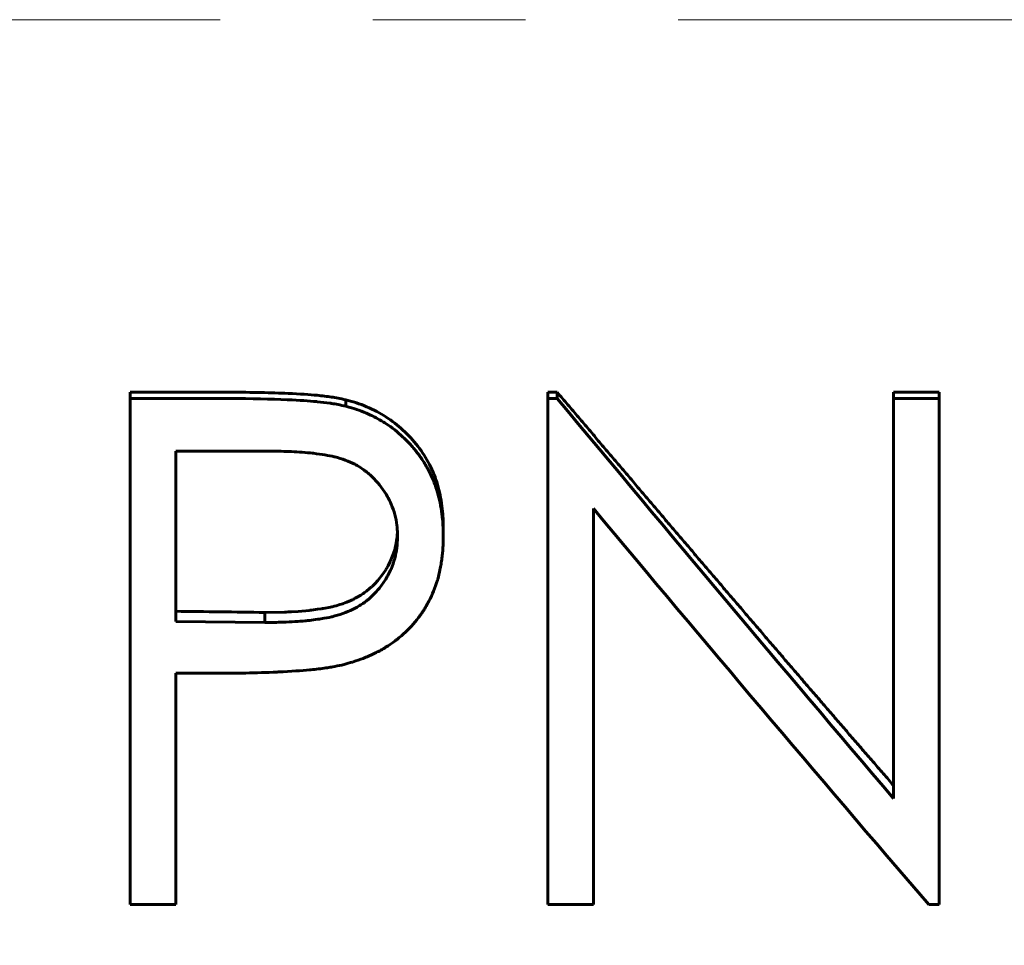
# Model space of a CAD drawing. Header units: millimetres. Extents: x 0 to 594, y 0 to 420.
# Tile 12 of 20: x 187 to 197, y 192 to 201. Entities that reach past the tile are written whole.
import ezdxf

# ---------------------------------------------------------------- set-up
doc = ezdxf.new("R2010")
doc.units = ezdxf.units.MM
for name, pattern in [('K5LT_AXLED', [12, 7.5, -1.5, 1.5, -1.5]), ('K5LT_BASIC', [0]), ('K5LT_THIN', [0])]:
    doc.linetypes.add(name, pattern=pattern)
doc.layers.add('Системный слой', color=7, linetype='Continuous')
doc.layers.add('Системный слой (1)', color=7, linetype='Continuous', true_color=0x6c6c6c)
doc.styles.add('KDIMTEXTSTYLE', font='GOST_AU.SHX', dxfattribs={"width": 0.96, "oblique": 15, "height": 5})
doc.styles.add('KTEXTSTYLE', font='GOST_AU.SHX', dxfattribs={"width": 0.96, "height": 5})
doc.dimstyles.new('KDIMSTYLE (1.00)', dxfattribs={"dimtxt": 5, "dimasz": 1, "dimexe": 2, "dimexo": 0, "dimgap": 1, "dimtad": 1, "dimtxsty": 'KDIMTEXTSTYLE', "dimsah": 1, "dimcen": 0, "dimdle": 1, "dimadec": 0, "dimazin": 0, "dimtfac": 0.667, "dimtmove": 0, "dimatfit": 3, "dimfxl": 1, "dimtvp": 1, "dimtolj": 1, "dimtzin": 0, "dimarcsym": 0})

# ---------------------------------------------------------------- blocks, each defined once
blk = doc.blocks.new('D0')
at = {"layer": 'Системный слой (1)'}
for points in [[(63.76491424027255, 127.8760647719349), (68.76491424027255, 128.5343272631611), (68.26491424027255, 127.8760647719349), (68.76491424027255, 127.2178022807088)], [(303.7649142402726, 127.2178022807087), (308.7649142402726, 127.8760647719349), (303.7649142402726, 128.5343272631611), (304.2649142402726, 127.8760647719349)]]:
    blk.add_hatch(color=7, dxfattribs=at).paths.add_polyline_path(points)
at = {"layer": 'Системный слой (1)', "color": 7, "linetype": 'K5LT_THIN', "lineweight": 18}
for p, q in [((63.76491424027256, 200.684087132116), (63.76491424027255, 125.8760647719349)), ((308.7649142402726, 177.184087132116), (308.7649142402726, 125.8760647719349)), ((63.76491424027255, 127.8760647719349), (68.76491424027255, 128.5343272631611)), ((68.76491424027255, 128.5343272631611), (68.26491424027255, 127.8760647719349)), ((304.2649142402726, 127.8760647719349), (303.7649142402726, 128.5343272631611)), ((303.7649142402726, 128.5343272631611), (308.7649142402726, 127.8760647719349)), ((68.76491424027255, 127.2178022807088), (63.76491424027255, 127.8760647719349)), ((63.76491424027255, 127.8760647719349), (308.7649142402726, 127.8760647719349)), ((68.26491424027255, 127.8760647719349), (68.76491424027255, 127.2178022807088)), ((308.7649142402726, 127.8760647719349), (303.7649142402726, 127.2178022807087)), ((303.7649142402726, 127.2178022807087), (304.2649142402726, 127.8760647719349))]:
    blk.add_line(p, q, dxfattribs=at)
blk.add_wipeout([(177.9465815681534, 128.87606489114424), (177.9465815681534, 136.25793981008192), (193.91778029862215, 136.25793981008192), (193.91778029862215, 128.87606489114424)]).dxf.layer = 'Системный слой (1)'
at = {"layer": 'Системный слой (1)', "color": 7, "char_height": 5, "attachment_point": 1, "style": 'KTEXTSTYLE'}
for s, insert in [('\\H5.0;\\W1.000;\\Q15;\\Q15;\\W0.965;±', (186.9424140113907, 135.4635648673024)), ('\\H5.0;\\W1.000;\\Q15;\\Q15;\\W0.965;245', (177.9465815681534, 135.4635648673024)), ('\\H5.0;\\W1.000;\\Q15;\\Q15;\\W0.965;3', (189.8528306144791, 135.4635648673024))]:
    blk.add_mtext(s, dxfattribs=dict(at, insert=insert))
blk = doc.blocks.new('KDIMARROW_01')
at = {"layer": 'Системный слой'}
blk.add_hatch(color=0, dxfattribs=at).paths.add_polyline_path([(-5, -0.6582624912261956), (0, 0), (-5, 0.658262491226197), (-4.5, 5.51091059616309e-16)])
at = {"layer": 'Системный слой', "color": 0, "linetype": 'K5LT_THIN', "lineweight": 18}
for p, q in [((-4.5, 5.51091059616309e-16), (-5, 0.658262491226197)), ((-5, 0.658262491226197), (0, 0)), ((0, 0), (-5, -0.6582624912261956)), ((-5, -0.6582624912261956), (-4.5, 5.51091059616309e-16))]:
    blk.add_line(p, q, dxfattribs=at)
at = {"layer": 'Системный слой (1)', "color": 0, "linetype": 'K5LT_THIN', "lineweight": 18}
blk.add_line((454.5833335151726, 200.684087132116), (453.5833335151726, 200.684087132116), dxfattribs=at)
blk = doc.blocks.new('U13')
at = {"layer": 'Системный слой (1)', "color": 150, "linetype": 'K5LT_BASIC', "lineweight": 60, "true_color": 0x0080ff}
for p, q in [((190.9905205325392, 195.5254549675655), (190.9982707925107, 195.568388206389)), ((190.9982707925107, 195.568388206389), (191.0010948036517, 195.5897111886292)), ((191.0010948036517, 195.5897111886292), (191.0011079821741, 195.5898242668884)), ((191.0011079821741, 195.5898242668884), (191.0011307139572, 195.5900198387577)), ((191.0011307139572, 195.5900198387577), (191.0011761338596, 195.5904125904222)), ((191.0011761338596, 195.5904125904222), (191.0012667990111, 195.5912045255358)), ((191.0012667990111, 195.5912045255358), (191.0014474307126, 195.5928141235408)), ((191.0014474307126, 195.5928141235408), (191.0018058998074, 195.5961362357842)), ((191.0018058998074, 195.5961362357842), (191.0025116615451, 195.603192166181)), ((191.0025116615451, 195.603192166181), (191.0038784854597, 195.6189511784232)), ((191.0038784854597, 195.6189511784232), (191.0063630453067, 195.6558383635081)), ((190.9693021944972, 195.44770491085), (190.9800978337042, 195.4830285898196)), ((190.9800978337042, 195.4830285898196), (190.9801439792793, 195.4831943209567)), ((190.9801439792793, 195.4831943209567), (190.9802361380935, 195.4835257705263)), ((190.9802361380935, 195.4835257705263), (190.980419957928, 195.4841887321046)), ((190.980419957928, 195.4841887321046), (190.9807856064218, 195.48551490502)), ((190.9807856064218, 195.48551490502), (190.9815089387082, 195.4881682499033)), ((190.9815089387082, 195.4881682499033), (190.9829237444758, 195.4934789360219)), ((190.9829237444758, 195.4934789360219), (190.9856259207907, 195.5041162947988)), ((190.9856259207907, 195.5041162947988), (190.9905205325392, 195.5254549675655)), ((190.9358478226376, 195.364356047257), (190.9693021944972, 195.44770491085)), ((190.8689886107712, 195.2491940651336), (190.8921508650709, 195.2842992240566)), ((190.8921508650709, 195.2842992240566), (190.8922464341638, 195.2844528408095)), ((190.8922464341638, 195.2844528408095), (190.8924374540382, 195.2847601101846)), ((190.8924374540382, 195.2847601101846), (190.8928190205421, 195.2853747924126)), ((190.8928190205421, 195.2853747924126), (190.8935802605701, 195.2866047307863)), ((190.8935802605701, 195.2866047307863), (190.8950951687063, 195.2890669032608)), ((190.8950951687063, 195.2890669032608), (190.8980946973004, 195.2940004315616)), ((190.8980946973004, 195.2940004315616), (190.9039726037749, 195.3039042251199)), ((190.9039726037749, 195.3039042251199), (190.915243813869, 195.3238587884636)), ((190.915243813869, 195.3238587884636), (190.9358478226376, 195.364356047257)), ((190.7842304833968, 195.1469652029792), (190.8145491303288, 195.1797556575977)), ((190.8145491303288, 195.1797556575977), (190.8689886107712, 195.2491940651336)), ((190.7011258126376, 195.0728311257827), (190.733630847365, 195.0991989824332)), ((190.733630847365, 195.0991989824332), (190.7519764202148, 195.1155800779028)), ((190.7519764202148, 195.1155800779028), (190.7521069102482, 195.1157006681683)), ((190.7521069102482, 195.1157006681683), (190.7523677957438, 195.1159419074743)), ((190.7523677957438, 195.1159419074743), (190.7528891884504, 195.1164246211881)), ((190.7528891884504, 195.1164246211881), (190.7539304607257, 195.1173909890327)), ((190.7539304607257, 195.1173909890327), (190.756006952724, 195.1193274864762)), ((190.756006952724, 195.1193274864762), (190.760135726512, 195.1232155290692)), ((190.760135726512, 195.1232155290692), (190.7682964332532, 195.1310518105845)), ((190.7682964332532, 195.1310518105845), (190.7842304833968, 195.1469652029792)), ((190.5491892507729, 194.9828985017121), (190.5715515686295, 194.9936901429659)), ((190.5715515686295, 194.9936901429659), (190.5717174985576, 194.9937730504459)), ((190.5717174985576, 194.9937730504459), (190.5720364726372, 194.9939325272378)), ((190.5720364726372, 194.9939325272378), (190.5726738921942, 194.9942516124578)), ((190.5726738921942, 194.9942516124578), (190.5739466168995, 194.9948903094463)), ((190.5739466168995, 194.9948903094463), (190.5764836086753, 194.9961698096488)), ((190.5764836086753, 194.9961698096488), (190.5815237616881, 194.9987372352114)), ((190.5815237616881, 194.9987372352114), (190.5914687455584, 195.0039057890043)), ((190.5914687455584, 195.0039057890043), (190.6108174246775, 195.0143777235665)), ((190.6108174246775, 195.0143777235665), (190.6473496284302, 195.0358610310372)), ((190.6473496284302, 195.0358610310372), (190.6676945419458, 195.0489703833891)), ((190.6676945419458, 195.0489703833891), (190.6678321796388, 195.0490622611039)), ((190.6678321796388, 195.0490622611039), (190.6680983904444, 195.0492401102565)), ((190.6680983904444, 195.0492401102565), (190.6686306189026, 195.049596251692)), ((190.6686306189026, 195.049596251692), (190.6696943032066, 195.0503103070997)), ((190.6696943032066, 195.0503103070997), (190.6718185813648, 195.0517455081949)), ((190.6718185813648, 195.0517455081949), (190.676054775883, 195.0546442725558)), ((190.676054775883, 195.0546442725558), (190.6844777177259, 195.060555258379)), ((190.6844777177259, 195.060555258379), (190.7011258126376, 195.0728311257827)), ((190.1543003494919, 194.8867606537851), (190.1631304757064, 194.8877990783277)), ((190.1631304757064, 194.8877990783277), (190.1816144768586, 194.8900977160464)), ((190.1816144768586, 194.8900977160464), (190.2218774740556, 194.8955822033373)), ((190.2218774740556, 194.8955822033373), (190.2553665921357, 194.9005341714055)), ((190.2553665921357, 194.9005341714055), (190.2555761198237, 194.9005660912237)), ((190.2555761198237, 194.9005660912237), (190.2559171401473, 194.900618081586)), ((190.2559171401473, 194.900618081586), (190.256598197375, 194.9007220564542)), ((190.256598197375, 194.9007220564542), (190.2579563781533, 194.9009299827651)), ((190.2579563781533, 194.9009299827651), (190.260657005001, 194.9013457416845)), ((190.260657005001, 194.9013457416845), (190.2659953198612, 194.9021768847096)), ((190.2659953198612, 194.9021768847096), (190.27642019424, 194.903837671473)), ((190.27642019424, 194.903837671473), (190.2962629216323, 194.9071532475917)), ((190.2962629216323, 194.9071532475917), (190.3319202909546, 194.9137604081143)), ((190.3319202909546, 194.9137604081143), (190.3639443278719, 194.9207509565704)), ((190.3639443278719, 194.9207509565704), (190.364123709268, 194.9207941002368)), ((190.364123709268, 194.9207941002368), (190.3644406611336, 194.9208703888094)), ((190.3644406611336, 194.9208703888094), (190.36507418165, 194.9210230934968)), ((190.36507418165, 194.9210230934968), (190.3663396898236, 194.9213290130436)), ((190.3663396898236, 194.9213290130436), (190.3688645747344, 194.9219428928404)), ((190.3688645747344, 194.9219428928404), (190.3738898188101, 194.9231788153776)), ((190.3738898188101, 194.9231788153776), (190.3838422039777, 194.9256833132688)), ((190.3838422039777, 194.9256833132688), (190.4033545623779, 194.9308229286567)), ((190.4033545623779, 194.9308229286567), (190.4408096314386, 194.9416247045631)), ((190.4408096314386, 194.9416247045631), (190.4700299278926, 194.9510254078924)), ((190.4700299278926, 194.9510254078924), (190.4701862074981, 194.951078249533)), ((190.4701862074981, 194.951078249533), (190.4704915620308, 194.9511816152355)), ((190.4704915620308, 194.9511816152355), (190.4711023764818, 194.9513888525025)), ((190.4711023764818, 194.9513888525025), (190.4723244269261, 194.9518053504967)), ((190.4723244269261, 194.9518053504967), (190.4747702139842, 194.9526464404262)), ((190.4747702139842, 194.9526464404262), (190.4796685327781, 194.9543609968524)), ((190.4796685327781, 194.9543609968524), (190.4894921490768, 194.9579196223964)), ((190.4894921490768, 194.9579196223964), (190.5092472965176, 194.9655549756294)), ((190.5092472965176, 194.9655549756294), (190.5491892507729, 194.9828985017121)), ((189.7044174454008, 194.8653228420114), (189.89627111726, 194.8684922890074)), ((189.89627111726, 194.8684922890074), (189.8964761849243, 194.8685009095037)), ((189.8964761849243, 194.8685009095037), (189.8967626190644, 194.8685129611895)), ((189.8967626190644, 194.8685129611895), (189.8973352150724, 194.8685370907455)), ((189.8973352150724, 194.8685370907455), (189.8984793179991, 194.868585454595)), ((189.8984793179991, 194.868585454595), (189.9007631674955, 194.8686826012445)), ((189.9007631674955, 194.8686826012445), (189.9053134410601, 194.8688785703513)), ((189.9053134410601, 194.8688785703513), (189.9143442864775, 194.8692772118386)), ((189.9143442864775, 194.8692772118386), (189.9321271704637, 194.8701013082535)), ((189.9321271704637, 194.8701013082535), (189.9665777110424, 194.871856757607)), ((189.9665777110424, 194.871856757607), (190.031017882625, 194.8757967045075)), ((190.031017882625, 194.8757967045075), (190.1420545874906, 194.8853929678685)), ((190.1420545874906, 194.8853929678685), (190.1458623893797, 194.8858091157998)), ((190.1458623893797, 194.8858091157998), (190.1460080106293, 194.8858251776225)), ((190.1460080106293, 194.8858251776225), (190.1462714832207, 194.8858542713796)), ((190.1462714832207, 194.8858542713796), (190.1467992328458, 194.8859126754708)), ((190.1467992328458, 194.8859126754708), (190.1478579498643, 194.8860303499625)), ((190.1478579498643, 194.8860303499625), (190.1499882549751, 194.8862691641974)), ((190.1499882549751, 194.8862691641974), (190.1543003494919, 194.8867606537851))]:
    blk.add_line(p, q, dxfattribs=at)

msp = doc.modelspace()

# ---------------------------------------------------------------- linework, layer by layer
at = {"layer": 'Системный слой (1)', "color": 150, "linetype": 'K5LT_BASIC', "lineweight": 60, "true_color": 0x0080ff}
for p, q in [((188.3802988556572, 196.964867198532), (188.3802988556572, 197.0268541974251)), ((188.3802988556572, 197.0268541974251), (189.3608677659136, 197.0268541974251)), ((192.4828629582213, 196.964867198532), (192.4828629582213, 197.0268541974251)), ((192.4828629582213, 197.0268541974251), (192.5770135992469, 197.0268541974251)), ((192.5770135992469, 196.964867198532), (192.5770135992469, 197.0268541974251)), ((195.8802988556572, 196.964867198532), (195.8802988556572, 197.0268541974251)), ((195.8802988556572, 197.0268541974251), (196.3290168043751, 197.0268541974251)), ((196.3290168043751, 196.964867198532), (196.3290168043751, 197.0268541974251)), ((188.3802988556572, 191.9967645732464), (188.3802988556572, 196.964867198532)), ((188.3802988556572, 196.964867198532), (189.3608677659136, 196.964867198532)), ((190.4996863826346, 196.8890760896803), (190.4996898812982, 196.9523254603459)), ((192.4828629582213, 196.964867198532), (192.5770135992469, 196.964867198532)), ((192.4828629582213, 191.9967645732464), (192.4828629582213, 196.964867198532)), ((195.8802988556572, 196.964867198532), (196.3290168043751, 196.964867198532)), ((195.8802988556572, 193.0385555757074), (195.8802988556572, 196.964867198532)), ((196.3290168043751, 191.9967645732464), (196.3290168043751, 196.964867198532)), ((189.7434799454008, 196.4479660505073), (188.8290168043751, 196.4479660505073)), ((188.8290168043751, 194.7776843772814), (188.8290168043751, 196.4479660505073)), ((192.9315809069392, 191.9967645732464), (192.9315809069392, 195.8840767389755)), ((191.4572219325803, 195.615820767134), (191.4572219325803, 195.7002918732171)), ((189.7044174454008, 194.8653228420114), (189.7044174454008, 194.7666997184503)), ((188.8290168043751, 194.7776843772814), (189.7044174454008, 194.7666997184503)), ((189.1865889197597, 194.2672974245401), (188.8290168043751, 194.2672974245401)), ((188.8290168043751, 191.9967645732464), (188.8290168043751, 194.2672974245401)), ((188.8290168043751, 191.9967645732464), (188.3802988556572, 191.9967645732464)), ((192.9315809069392, 191.9967645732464), (192.4828629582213, 191.9967645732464)), ((196.3290168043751, 191.9967645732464), (196.2268533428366, 191.9967645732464))]:
    msp.add_line(p, q, dxfattribs=at)

# ---------------------------------------------------------------- next in the draw order: dimensions: what is measured, and where the dimension line sits
at = {"layer": 'Системный слой (1)', "color": 7}
dim = msp.add_linear_dim(base=(63.76491424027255, 127.8760647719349), p1=(308.7649142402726, 177.184087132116), p2=(63.76491424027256, 200.684087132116), dimstyle='KDIMSTYLE (1.00)', override={"dimexo": 0, "dimpost": '\\H5.0;\\W0.965;\\Q15;<>', "dimblk1": 'KDIMARROW_01', "dimblk2": 'KDIMARROW_01', "dimse1": 0, "dimse2": 0, "dimclrt": 7, "dimtol": 1, "dimtp": 3, "dimtm": 3, "dimtdec": 5, "dimtolj": 1}, dxfattribs=at)
dim.commit()
dim.dimension.update_dxf_attribs({"geometry": 'D0', "text_midpoint": (186.2649142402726, 127.8760647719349), "dimtype": 160})

# ---------------------------------------------------------------- next in the draw order: linework, layer by layer
at = {"layer": 'Системный слой (1)', "color": 30, "linetype": 'K5LT_AXLED', "lineweight": 18, "true_color": 0xff8000}
msp.add_line((61.76491424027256, 200.684087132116), (310.7649142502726, 200.684087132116), dxfattribs=at)
at = {"layer": 'Системный слой (1)', "color": 150, "linetype": 'K5LT_BASIC', "lineweight": 60, "true_color": 0x0080ff}
msp.add_ellipse((189.2667379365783, 36901.85673169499), major_axis=(186254.7991383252, -2391.0545687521), ratio=0.1970475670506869, start_param=-1.56826907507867, end_param=-1.568264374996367, dxfattribs=at)
for points, knots in [([(189.3608677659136, 197.0268541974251), (189.5763691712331, 197.0266191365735), (189.766879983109, 197.0227424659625), (189.9324002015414, 197.0152247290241), (190.048791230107, 197.0099383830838), (190.1438572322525, 197.0036879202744), (190.2175982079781, 196.9964735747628), (190.2677149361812, 196.9915704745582), (190.3150178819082, 196.9859662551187), (190.3595070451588, 196.9796610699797), (190.3981082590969, 196.9741903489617), (190.4448358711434, 196.9650780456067), (190.4996898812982, 196.9523254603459)], [0, 0, 0, 0, 0.5, 0.5, 0.5, 0.75, 0.75, 0.75, 0.875, 0.875, 0.875, 1, 1, 1, 1]), ([(189.3608677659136, 196.964867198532), (189.5730686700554, 196.9646318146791), (189.7609881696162, 196.9608079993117), (189.9272236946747, 196.9532786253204), (189.9287601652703, 196.9532088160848), (190.0452413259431, 196.9478265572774), (190.1379848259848, 196.9416982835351), (190.2129741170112, 196.9344288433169), (190.2144592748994, 196.9342840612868), (190.2615432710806, 196.9295978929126), (190.3032527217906, 196.9246877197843), (190.3483656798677, 196.9184631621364), (190.3546784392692, 196.9175704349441), (190.3981350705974, 196.9113043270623), (190.4448615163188, 196.9020378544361), (190.4996863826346, 196.8890760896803)], [0, 0, 0, 0, 0.4921875, 0.4921875, 0.5, 0.5, 0.7421875, 0.7421875, 0.75, 0.75, 0.859375, 0.859375, 0.875, 0.875, 0.9999973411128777, 0.9999973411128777, 0.9999973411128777, 0.9999973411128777]), ([(190.4996898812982, 196.9523254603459), (190.5457468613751, 196.939820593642), (190.5801511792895, 196.9298808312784), (190.6029028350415, 196.9225051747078), (190.635904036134, 196.9118068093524), (190.669407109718, 196.899220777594), (190.7034120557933, 196.8847480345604), (190.7725570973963, 196.8553194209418), (190.8358279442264, 196.822104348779), (190.8932245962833, 196.785108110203), (191.0121429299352, 196.7084567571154), (191.1167397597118, 196.6123098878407), (191.2070150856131, 196.4967521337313), (191.2512950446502, 196.4400711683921), (191.2893653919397, 196.380120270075), (191.3212261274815, 196.3169094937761), (191.3549812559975, 196.2499402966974), (191.3813040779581, 196.18414309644), (191.4001945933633, 196.1195158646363), (191.4190849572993, 196.0548891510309), (191.4336177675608, 195.9856409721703), (191.4437930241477, 195.9117890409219), (191.4487552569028, 195.8757731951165), (191.452192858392, 195.8405910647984), (191.4541058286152, 195.8062413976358), (191.4554129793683, 195.7827699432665), (191.45645168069, 195.7474460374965), (191.4572219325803, 195.7002918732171)], [0, 0, 0, 0, 0.0625, 0.0625, 0.0625, 0.125, 0.125, 0.125, 0.25, 0.25, 0.25, 0.5, 0.5, 0.5, 0.625, 0.625, 0.625, 0.75, 0.75, 0.75, 0.875, 0.875, 0.875, 0.9375, 0.9375, 0.9375, 1, 1, 1, 1]), ([(190.4996863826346, 196.8890760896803), (190.5428893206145, 196.8771474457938), (190.5758274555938, 196.8675177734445), (190.6000160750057, 196.8596965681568), (190.6008384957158, 196.8594302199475), (190.6359322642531, 196.8478588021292), (190.668828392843, 196.8353221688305), (190.7552875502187, 196.7978978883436), (190.8038462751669, 196.7732841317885), (190.8641688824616, 196.7375897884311), (190.8783574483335, 196.7287697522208), (190.9526931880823, 196.6800395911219), (191.008576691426, 196.6361041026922), (191.0870243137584, 196.5627878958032), (191.1122772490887, 196.5371137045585), (191.1609905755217, 196.4832972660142), (191.184869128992, 196.4546106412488), (191.2291610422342, 196.3969500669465), (191.2600468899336, 196.3524647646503), (191.2874331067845, 196.3061224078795), (191.3049128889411, 196.2748151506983), (191.3127849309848, 196.2599218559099), (191.3549909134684, 196.1747602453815), (191.3812986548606, 196.1079003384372), (191.4096425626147, 196.0092752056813), (191.4179997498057, 195.9752322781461), (191.4325325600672, 195.9048149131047), (191.4388276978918, 195.8675581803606), (191.4484480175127, 195.7965380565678), (191.4517602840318, 195.7629443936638), (191.45386112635, 195.7279322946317), (191.4540241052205, 195.7250595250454), (191.4554134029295, 195.6996703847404), (191.4564521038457, 195.663747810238), (191.4572219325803, 195.615820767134)], [0, 0, 0, 0, 0.05859375, 0.05859375, 0.0625, 0.0625, 0.125, 0.125, 0.21875, 0.21875, 0.25, 0.25, 0.375, 0.375, 0.4375, 0.4375, 0.5, 0.5, 0.5625, 0.59375, 0.59375, 0.625, 0.625, 0.75, 0.75, 0.8125, 0.8125, 0.875, 0.875, 0.93359375, 0.93359375, 0.9375, 0.9375, 1, 1, 1, 1]), ([(191.0085037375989, 195.6138072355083), (191.0074313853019, 195.6377715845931), (191.0062793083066, 195.6587206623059), (191.004431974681, 195.6856249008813), (191.0033195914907, 195.7000009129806), (191.0021463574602, 195.7120692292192), (191.0014610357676, 195.7184001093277), (191.0013724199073, 195.7192167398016), (190.996990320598, 195.7567439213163), (190.9898280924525, 195.7929301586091), (190.9709327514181, 195.8615683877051), (190.9531406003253, 195.9119941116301), (190.929917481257, 195.9608373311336), (190.9132285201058, 195.9930474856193), (190.9046325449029, 196.0083961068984), (190.8551160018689, 196.0900630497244), (190.8096944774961, 196.1473434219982), (190.7328497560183, 196.2211502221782), (190.6854825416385, 196.2606712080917), (190.633668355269, 196.294002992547), (190.6029711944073, 196.3115330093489), (190.5945891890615, 196.3161134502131), (190.5583949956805, 196.3351402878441), (190.4977577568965, 196.3617602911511), (190.428331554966, 196.3828131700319), (190.3903037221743, 196.3922882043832), (190.3872584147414, 196.3930344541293), (190.3317189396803, 196.4064982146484), (190.2636232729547, 196.4177376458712), (190.1785781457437, 196.4274769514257), (190.1753298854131, 196.4278438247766), (190.107756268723, 196.4354022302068), (190.0385869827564, 196.4406815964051), (189.963359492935, 196.4440220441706), (189.9603192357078, 196.4441534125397), (189.9051091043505, 196.4464974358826), (189.8333870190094, 196.4477446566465), (189.7434799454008, 196.4479660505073)], [0, 0, 0, 0, 0.03125, 0.03125, 0.046875, 0.05859375, 0.05859375, 0.0625, 0.0625, 0.125, 0.125, 0.1875, 0.21875, 0.21875, 0.25, 0.25, 0.375, 0.375, 0.4375, 0.484375, 0.484375, 0.5, 0.5, 0.5625, 0.62109375, 0.62109375, 0.625, 0.625, 0.74609375, 0.74609375, 0.75, 0.75, 0.87109375, 0.87109375, 0.875, 0.875, 1, 1, 1, 1]), ([(189.7044174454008, 194.7666997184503), (189.7738332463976, 194.7666639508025), (189.8299714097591, 194.7674229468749), (189.8764036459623, 194.7691062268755), (189.8790289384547, 194.7692074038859), (189.9671855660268, 194.7728119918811), (190.038866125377, 194.7772826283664), (190.1157708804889, 194.7843281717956), (190.1304071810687, 194.7858023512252), (190.1689201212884, 194.7901154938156), (190.1952272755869, 194.7935694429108), (190.2345693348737, 194.7993297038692), (190.2441789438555, 194.8007760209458), (190.2970363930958, 194.8089582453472), (190.3314465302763, 194.815381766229), (190.3603432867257, 194.8221949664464), (190.3614778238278, 194.8224644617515), (190.4019372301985, 194.8323528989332), (190.4367721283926, 194.8424313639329), (190.50314039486, 194.8652277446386), (190.5362205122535, 194.8792992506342), (190.6067326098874, 194.9151100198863), (190.6387831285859, 194.9338464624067), (190.696473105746, 194.972983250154), (190.7243896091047, 194.9952857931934), (190.7794274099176, 195.0469838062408), (190.8056225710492, 195.0753150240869), (190.840676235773, 195.1182438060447), (190.8517778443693, 195.132795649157), (190.8728151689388, 195.1623842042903), (190.8822715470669, 195.176637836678), (190.9117678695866, 195.224825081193), (190.9289309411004, 195.2577276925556), (190.958254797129, 195.3250909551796), (190.9702624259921, 195.358992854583), (190.9892747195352, 195.4283547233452), (190.9960068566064, 195.4622528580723), (191.0005559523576, 195.498769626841), (191.0009166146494, 195.5018138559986), (191.0038928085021, 195.527735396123), (191.0063634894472, 195.5645502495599), (191.0085037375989, 195.6138072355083)], [0, 0, 0, 0, 0.09374999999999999, 0.09374999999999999, 0.1015625, 0.1015625, 0.21875, 0.21875, 0.25, 0.25, 0.2968749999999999, 0.2968749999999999, 0.3124999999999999, 0.3124999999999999, 0.3710937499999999, 0.3710937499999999, 0.3749999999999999, 0.3749999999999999, 0.4374999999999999, 0.4374999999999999, 0.4999999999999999, 0.4999999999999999, 0.5624999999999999, 0.5624999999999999, 0.6249999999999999, 0.6249999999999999, 0.6874999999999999, 0.6874999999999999, 0.7187499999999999, 0.7187499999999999, 0.7499999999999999, 0.7499999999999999, 0.8124999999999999, 0.8124999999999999, 0.8749999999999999, 0.8749999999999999, 0.9335937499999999, 0.9335937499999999, 0.9374999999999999, 0.9374999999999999, 0.9999976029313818, 0.9999976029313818, 0.9999976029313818, 0.9999976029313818]), ([(191.4572219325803, 195.615820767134), (191.456506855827, 195.5668765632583), (191.4553539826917, 195.5286718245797), (191.4535644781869, 195.4977493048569), (191.4533588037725, 195.4944809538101), (191.4529337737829, 195.4882791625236), (191.4526003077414, 195.4837456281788), (191.4516217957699, 195.4714334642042), (191.4493486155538, 195.4460823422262), (191.4461269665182, 195.41855183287), (191.4409883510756, 195.3799092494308), (191.4379718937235, 195.3592939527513), (191.4315720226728, 195.3204959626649), (191.422043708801, 195.2687662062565), (191.4105120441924, 195.2214801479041), (191.4011982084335, 195.189143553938), (191.4001887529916, 195.1857060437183), (191.3769213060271, 195.1085830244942), (191.3353496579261, 195.0057516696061), (191.2806927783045, 194.9119607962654), (191.2413470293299, 194.8514391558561), (191.2208679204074, 194.8229916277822), (191.1511827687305, 194.7357896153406), (191.100413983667, 194.6829840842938), (191.0177927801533, 194.6117445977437), (190.9748651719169, 194.5781171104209), (190.929512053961, 194.5474739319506), (190.8987376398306, 194.5277079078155), (190.8825446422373, 194.5178457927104), (190.8363748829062, 194.4911158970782), (190.788544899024, 194.4659318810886), (190.7382245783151, 194.4430642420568), (190.7041242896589, 194.4283336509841), (190.6859870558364, 194.4209102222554), (190.6377067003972, 194.4021205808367), (190.605333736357, 194.390845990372), (190.5698577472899, 194.3798638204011), (190.5668680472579, 194.378947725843), (190.5421060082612, 194.3714061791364), (190.5068447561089, 194.3615419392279), (190.4596276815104, 194.3489131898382)], [0, 0, 0, 0, 0.0625, 0.0625, 0.0703125, 0.0703125, 0.078125, 0.078125, 0.09375, 0.125, 0.125, 0.15625, 0.15625, 0.1875, 0.2421875, 0.2421875, 0.25, 0.25, 0.375, 0.4375, 0.4375, 0.5, 0.5, 0.625, 0.625, 0.6875, 0.71875, 0.71875, 0.75, 0.75, 0.8125, 0.84375, 0.84375, 0.875, 0.875, 0.93359375, 0.93359375, 0.9375, 0.9375, 0.9999991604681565, 0.9999991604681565, 0.9999991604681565, 0.9999991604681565]), ([(190.4596276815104, 194.3489131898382), (190.4279920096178, 194.3422258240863), (190.3774177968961, 194.3321368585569), (190.3352171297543, 194.3248696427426), (190.3131531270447, 194.3214078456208), (190.3086613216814, 194.3207237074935), (190.2574273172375, 194.3132943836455), (190.208134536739, 194.3074306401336), (190.1511968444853, 194.3019133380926), (190.1466028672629, 194.3014757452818), (190.0641158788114, 194.2937044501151), (189.9619112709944, 194.2869198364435), (189.8333951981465, 194.2806838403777), (189.8286600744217, 194.2804566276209), (189.7209246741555, 194.2753297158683), (189.6177893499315, 194.271850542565), (189.5126002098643, 194.2697942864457), (189.5083607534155, 194.2697138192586), (189.4314372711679, 194.2682814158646), (189.3249569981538, 194.2674904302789), (189.1865889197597, 194.2672974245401)], [0, 0, 0, 0, 0.0625, 0.109375, 0.109375, 0.125, 0.125, 0.2421875, 0.2421875, 0.25, 0.25, 0.4921875, 0.4921875, 0.5, 0.5, 0.7421875, 0.7421875, 0.75, 0.75, 1, 1, 1, 1])]:
    msp.add_open_spline(points, degree=3, knots=knots, dxfattribs=at)
for points, degree in [([(192.5770135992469, 197.0268541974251), (193.4028349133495, 196.050619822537), (194.228656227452, 195.0798081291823), (195.0544775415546, 194.1173196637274), (195.8802988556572, 193.1659811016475)], 4), ([(192.5770135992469, 196.964867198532), (193.6781149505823, 195.6411520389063), (194.7791975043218, 194.32851350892), (195.8802988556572, 193.0385555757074)], 3), ([(196.2268533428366, 191.9967645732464), (195.1284230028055, 193.2706900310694), (194.0300112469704, 194.5702728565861), (192.9315809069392, 195.8840767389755)], 3)]:
    msp.add_open_spline(points, degree=degree, dxfattribs=at)

# ---------------------------------------------------------------- next in the draw order: block references
at = {"layer": 'Системный слой (1)'}
msp.add_blockref('U13', (0, 0), dxfattribs=at)

doc.saveas('drawing.dxf')
